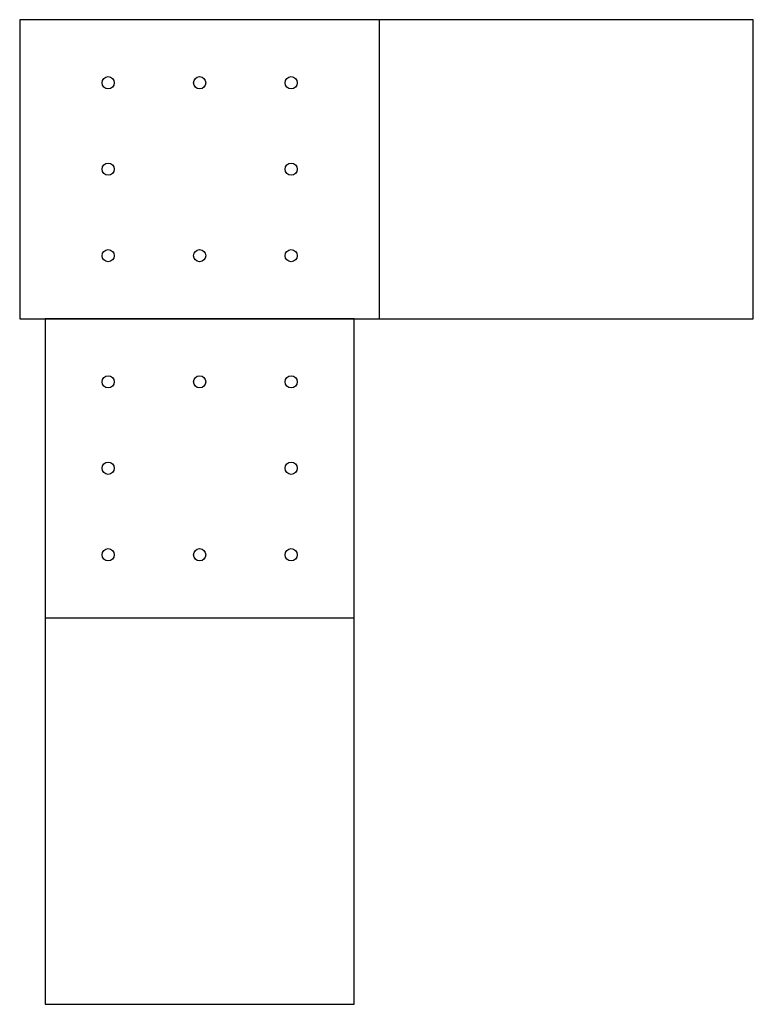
# Model space of a CAD drawing. Header units: millimetres. Extents: x -177 to 544, y -821 to 147.
import ezdxf

# ---------------------------------------------------------------- set-up
doc = ezdxf.new("R2010")
doc.units = ezdxf.units.MM
for name, color, linetype in [('TN_BOLTS', 7, 'CONTINUOUS'), ('TN_HOLES', 1, 'CONTINUOUS'), ('TN_MEMBER_B', 40, 'CONTINUOUS'), ('TN_MEMBER_C', 40, 'CONTINUOUS'), ('TN_PLATE_1', 5, 'CONTINUOUS'), ('TN_PLATE_2', 5, 'CONTINUOUS')]:
    doc.layers.add(name, color=color, linetype=linetype)

msp = doc.modelspace()

# ---------------------------------------------------------------- linework, layer by layer
at = {"layer": 'TN_BOLTS'}
for centre in [(-90, 85), (0, 85), (90, 85), (-90, 0), (90, 0), (-90, -85), (0, -85), (90, -85), (-90, -208.999995), (0, -208.999995), (90, -208.999995), (-90, -293.999995), (90, -293.999995), (-90, -378.999995), (0, -378.999995), (90, -378.999995)]:
    msp.add_circle(centre, 6, dxfattribs=at)
at = {"layer": 'TN_HOLES'}
for centre in [(-90, 85), (0, 85), (90, 85), (-90, 0), (90, 0), (-90, -85), (0, -85), (90, -85), (-90, -208.999995), (0, -208.999995), (90, -208.999995), (-90, -293.999995), (90, -293.999995), (-90, -378.999995), (0, -378.999995), (90, -378.999995)]:
    msp.add_circle(centre, 6, dxfattribs=at)
at = {"layer": 'TN_MEMBER_B'}
msp.add_lwpolyline([(-177, 147), (-177, -147), (544.5, -147), (544.5, 147), (-177, 147)], close=True, dxfattribs=at)
at = {"layer": 'TN_MEMBER_C'}
msp.add_lwpolyline([(152, -821), (152, -147), (-152, -146.99999), (-152, -821), (152, -821)], close=True, dxfattribs=at)
at = {"layer": 'TN_PLATE_1'}
msp.add_lwpolyline([(152.001, -147), (177, -147), (176.99999, 147), (-177, 147), (-177, -147), (-152.001, -147), (-152.00099, -441.00099), (152.001, -441.00099), (152.001, -147)], close=True, dxfattribs=at)
at = {"layer": 'TN_PLATE_2'}
msp.add_lwpolyline([(152.001, -147), (177, -147), (176.99999, 147), (-177, 147), (-177, -147), (-152.001, -147), (-152.00099, -441.00099), (152.001, -441.00099), (152.001, -147)], close=True, dxfattribs=at)

doc.saveas('drawing.dxf')
